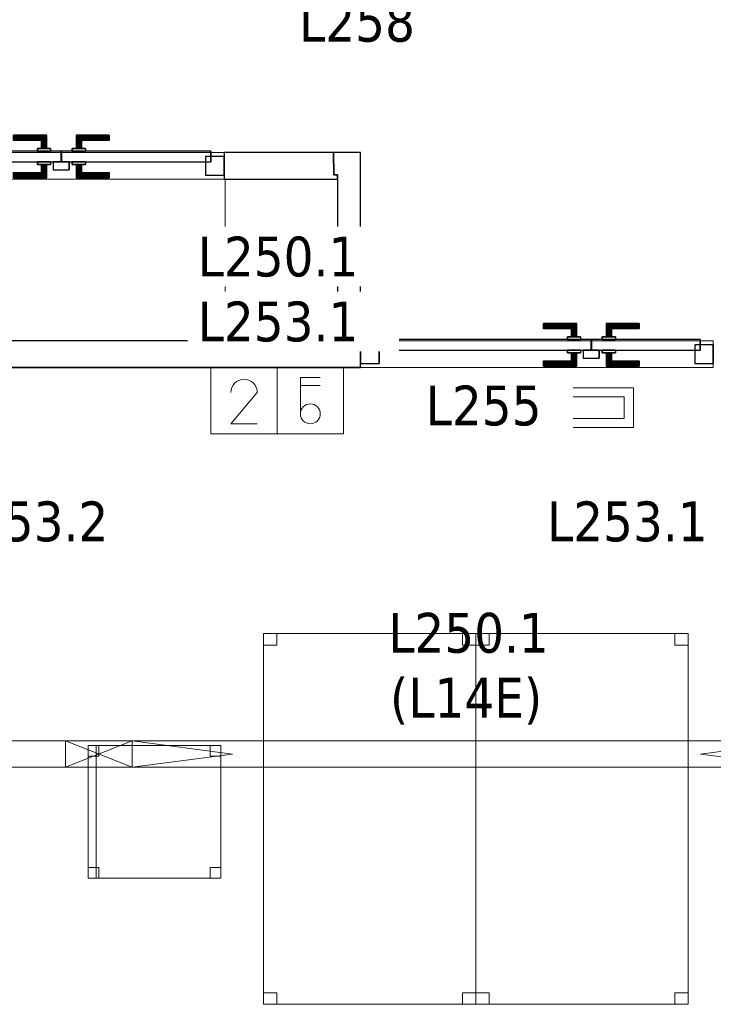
# Model space of a CAD drawing. Header units: metres. Extents: x 397.7 to 427.5, y 12.7 to 28.4.
# Tile 46 of 145: x 404.9 to 407.5, y 21 to 24.7. Entities that reach past the tile are written whole.
import ezdxf

# ---------------------------------------------------------------- set-up
doc = ezdxf.new("R2010")
doc.units = ezdxf.units.M
doc.layers.add('01_CARPINTERIA', color=5, linetype='Continuous', lineweight=25, true_color=0x0000ff)
for name, color, linetype, lineweight in [('02_MOBILIARIO', 7, 'Continuous', 18), ('A-COLS-____-MCUT', 7, 'Continuous', 18), ('A-COLS-____-OTLN', 7, 'Continuous', 18), ('A-DETL-____-MBND', 7, 'Continuous', 18), ('A-DETL-GENF-OTLN', 7, 'Continuous', 18), ('A-GENM-____-OTLN', 7, 'Continuous', 18), ('A-WALL-____-MCUT', 7, 'Continuous', 25), ('A-WALL-____-OTLN', 7, 'Continuous', 25), ('E-ELEC-FIXT-IDEN', 7, 'Continuous', 30), ('E-LITE-____-IDEN', 7, 'Continuous', 30), ('E-LITE-EQPM-IDEN', 7, 'Continuous', 30)]:
    doc.layers.add(name, color=color, linetype=linetype, lineweight=lineweight)
doc.styles.add('Tahoma_4', font='tahoma.ttf', dxfattribs={"height": 0.15})

# ---------------------------------------------------------------- blocks, each defined once
blk = doc.blocks.new('Family - LONDR55-XX_ZZ-ARQ-CAA-M3D-Londres55-152749-05_ENLLUMENAT_P2')
at = {"layer": '01_CARPINTERIA', "color": 161, "true_color": 0xaaaaff}
for p, q in [((0.69, 0.1487), (0.69, 0.15)), ((0.69, 0.15), (0.69, 0.1487)), ((0.815, 0.15), (0.69, 0.15)), ((0.69, 0.145), (0.69, 0.1487)), ((0.69, 0.1487), (0.69, 0.145)), ((0.8137, 0.1487), (0.69, 0.1487)), ((0.8137, 0.1487), (0.69, 0.1487)), ((0.8137, 0.1487), (0.81, 0.145)), ((0.81, 0.145), (0.8137, 0.1487)), ((0.815, 0.15), (0.8137, 0.1487)), ((0.8137, 0.1487), (0.815, 0.15)), ((0.8137, 0.1), (0.8137, 0.1487)), ((0.8137, 0.1), (0.8137, 0.1487)), ((0.815, 0.1), (0.815, 0.15)), ((0.9273, 0.1487), (0.926, 0.15)), ((0.926, 0.15), (0.926, 0.1)), ((0.926, 0.15), (0.9273, 0.1487)), ((1.051, 0.15), (0.926, 0.15)), ((0.931, 0.145), (0.9273, 0.1487)), ((0.9273, 0.1487), (0.9273, 0.1)), ((0.9273, 0.1487), (0.9273, 0.1)), ((0.9273, 0.1487), (0.931, 0.145)), ((1.051, 0.1487), (0.9273, 0.1487)), ((1.051, 0.1487), (0.9273, 0.1487)), ((1.051, 0.1487), (1.051, 0.15)), ((1.051, 0.15), (1.051, 0.1487)), ((1.051, 0.145), (1.051, 0.1487)), ((1.051, 0.1487), (1.051, 0.145)), ((0.69, 0.14), (0.69, 0.145)), ((0.69, 0.145), (0.69, 0.14)), ((0.81, 0.145), (0.69, 0.145)), ((0.81, 0.145), (0.69, 0.145)), ((0.69, 0.135), (0.69, 0.14)), ((0.69, 0.14), (0.69, 0.135)), ((0.69, 0.14), (0.805, 0.14)), ((0.805, 0.14), (0.69, 0.14)), ((0.69, 0.135), (0.69, 0.1313)), ((0.69, 0.1313), (0.69, 0.135)), ((0.8, 0.135), (0.69, 0.135)), ((0.8, 0.135), (0.69, 0.135)), ((0.69, 0.1313), (0.69, 0.13)), ((0.69, 0.13), (0.69, 0.1313)), ((0.7963, 0.1313), (0.69, 0.1313)), ((0.7963, 0.1313), (0.69, 0.1313)), ((0.795, 0.13), (0.69, 0.13)), ((0.795, 0.13), (0.7963, 0.1313)), ((0.7963, 0.1313), (0.795, 0.13)), ((0.795, 0.1), (0.795, 0.13)), ((0.7963, 0.1313), (0.8, 0.135)), ((0.8, 0.135), (0.7963, 0.1313)), ((0.7963, 0.1), (0.7963, 0.1313)), ((0.7963, 0.1), (0.7963, 0.1313)), ((0.8, 0.135), (0.805, 0.14)), ((0.805, 0.14), (0.8, 0.135)), ((0.8, 0.1), (0.8, 0.135)), ((0.8, 0.1), (0.8, 0.135)), ((0.81, 0.145), (0.805, 0.14)), ((0.805, 0.14), (0.81, 0.145)), ((0.805, 0.14), (0.805, 0.1)), ((0.805, 0.1), (0.805, 0.14)), ((0.81, 0.1), (0.81, 0.145)), ((0.81, 0.1), (0.81, 0.145)), ((0.936, 0.14), (0.931, 0.145)), ((0.931, 0.145), (0.931, 0.1)), ((0.931, 0.145), (0.931, 0.1)), ((0.931, 0.145), (0.936, 0.14)), ((1.051, 0.145), (0.931, 0.145)), ((1.051, 0.145), (0.931, 0.145)), ((0.936, 0.1), (0.936, 0.14)), ((0.936, 0.14), (0.936, 0.1)), ((0.936, 0.14), (0.941, 0.135)), ((0.941, 0.135), (0.936, 0.14)), ((0.936, 0.14), (1.051, 0.14)), ((1.051, 0.14), (0.936, 0.14)), ((0.941, 0.135), (0.941, 0.1)), ((0.941, 0.135), (0.9447, 0.1313)), ((0.9447, 0.1313), (0.941, 0.135)), ((0.941, 0.135), (0.941, 0.1)), ((1.051, 0.135), (0.941, 0.135)), ((1.051, 0.135), (0.941, 0.135)), ((0.9447, 0.1313), (0.9447, 0.1)), ((0.9447, 0.1313), (0.946, 0.13)), ((0.946, 0.13), (0.9447, 0.1313)), ((0.9447, 0.1313), (0.9447, 0.1)), ((1.051, 0.1313), (0.9447, 0.1313)), ((1.051, 0.1313), (0.9447, 0.1313)), ((0.946, 0.13), (0.946, 0.1)), ((1.051, 0.13), (0.946, 0.13)), ((1.051, 0.145), (1.051, 0.14)), ((1.051, 0.14), (1.051, 0.145)), ((1.051, 0.14), (1.051, 0.135)), ((1.051, 0.135), (1.051, 0.14)), ((1.051, 0.135), (1.051, 0.1313)), ((1.051, 0.1313), (1.051, 0.135)), ((1.051, 0.1313), (1.051, 0.13)), ((1.051, 0.13), (1.051, 0.1313)), ((0.87, 0.09), (0.05, 0.09)), ((0.05, 0.09), (0.05, 0.05)), ((0.87, 0.09), (0.05, 0.09)), ((0.05, 0.09), (0.05, 0.05)), ((0.83, 0.1), (0.78, 0.1)), ((0.78, 0.1), (0.83, 0.1)), ((0.78, 0.1), (0.78, 0.09)), ((0.78, 0.09), (0.78, 0.1)), ((0.83, 0.09), (0.78, 0.09)), ((0.78, 0.09), (0.83, 0.09)), ((0.7963, 0.1), (0.795, 0.1)), ((0.795, 0.1), (0.7963, 0.1)), ((0.8, 0.1), (0.7963, 0.1)), ((0.7963, 0.1), (0.8, 0.1)), ((0.805, 0.1), (0.8, 0.1)), ((0.8, 0.1), (0.805, 0.1)), ((0.81, 0.1), (0.805, 0.1)), ((0.805, 0.1), (0.81, 0.1)), ((0.81, 0.1), (0.8137, 0.1)), ((0.8137, 0.1), (0.81, 0.1)), ((0.8137, 0.1), (0.815, 0.1)), ((0.815, 0.1), (0.8137, 0.1)), ((0.83, 0.1), (0.83, 0.09)), ((0.83, 0.1), (0.83, 0.09)), ((0.87, 0.05), (0.87, 0.09)), ((0.87, 0.09), (0.87, 0.05)), ((1.28, 0.09), (0.871, 0.09)), ((0.871, 0.09), (0.871, 0.05)), ((1.28, 0.09), (0.871, 0.09)), ((0.871, 0.09), (0.871, 0.05)), ((0.961, 0.1), (0.911, 0.1)), ((0.911, 0.1), (0.961, 0.1)), ((0.911, 0.1), (0.911, 0.09)), ((0.911, 0.09), (0.911, 0.1)), ((0.961, 0.09), (0.911, 0.09)), ((0.911, 0.09), (0.961, 0.09)), ((0.9273, 0.1), (0.926, 0.1)), ((0.926, 0.1), (0.9273, 0.1)), ((0.931, 0.1), (0.9273, 0.1)), ((0.9273, 0.1), (0.931, 0.1)), ((0.936, 0.1), (0.931, 0.1)), ((0.931, 0.1), (0.936, 0.1)), ((0.941, 0.1), (0.936, 0.1)), ((0.936, 0.1), (0.941, 0.1)), ((0.941, 0.1), (0.9447, 0.1)), ((0.9447, 0.1), (0.941, 0.1)), ((0.9447, 0.1), (0.946, 0.1)), ((0.946, 0.1), (0.9447, 0.1)), ((0.961, 0.1), (0.961, 0.09)), ((0.961, 0.1), (0.961, 0.09)), ((1.28, 0.05), (1.28, 0.09)), ((1.28, 0.09), (1.28, 0.05)), ((0.07, 0.07), (0, 0.07)), ((0, 0.07), (0, 0)), ((0.07, 0.07), (0, 0.07)), ((0, 0.07), (0, 0)), ((0.05, 0.05), (0.87, 0.05)), ((0.05, 0.05), (0.87, 0.05)), ((0.07, 0), (0.07, 0.07)), ((0.07, 0.07), (0.07, 0)), ((0.78, 0.05), (0.83, 0.05)), ((0.83, 0.05), (0.78, 0.05)), ((0.78, 0.05), (0.78, 0.04)), ((0.78, 0.04), (0.78, 0.05)), ((0.78, 0.04), (0.83, 0.04)), ((0.83, 0.04), (0.78, 0.04)), ((0.7963, 0.04), (0.795, 0.04)), ((0.795, 0.04), (0.7963, 0.04)), ((0.795, 0.01), (0.795, 0.04)), ((0.8, 0.04), (0.7963, 0.04)), ((0.7963, 0.04), (0.8, 0.04)), ((0.7963, 0.0087), (0.7963, 0.04)), ((0.7963, 0.0087), (0.7963, 0.04)), ((0.8, 0.04), (0.805, 0.04)), ((0.805, 0.04), (0.8, 0.04)), ((0.8, 0.005), (0.8, 0.04)), ((0.8, 0.005), (0.8, 0.04)), ((0.805, 0.04), (0.81, 0.04)), ((0.81, 0.04), (0.805, 0.04)), ((0.805, 0.04), (0.805, 0)), ((0.805, 0), (0.805, 0.04)), ((0.81, 0.04), (0.8137, 0.04)), ((0.8137, 0.04), (0.81, 0.04)), ((0.81, -0.005), (0.81, 0.04)), ((0.81, -0.005), (0.81, 0.04)), ((0.8137, 0.04), (0.815, 0.04)), ((0.815, 0.04), (0.8137, 0.04)), ((0.8137, -0.0087), (0.8137, 0.04)), ((0.8137, -0.0087), (0.8137, 0.04)), ((0.815, -0.01), (0.815, 0.04)), ((0.83, 0.05), (0.83, 0.04)), ((0.83, 0.05), (0.83, 0.04)), ((0.9, 0.05), (0.84, 0.05)), ((0.84, 0.05), (0.84, 0.02)), ((0.9, 0.05), (0.84, 0.05)), ((0.84, 0.05), (0.84, 0.02)), ((0.871, 0.05), (1.28, 0.05)), ((0.871, 0.05), (1.28, 0.05)), ((0.9, 0.02), (0.9, 0.05)), ((0.9, 0.05), (0.9, 0.02)), ((0.911, 0.05), (0.961, 0.05)), ((0.961, 0.05), (0.911, 0.05)), ((0.911, 0.05), (0.911, 0.04)), ((0.911, 0.04), (0.911, 0.05)), ((0.911, 0.04), (0.961, 0.04)), ((0.961, 0.04), (0.911, 0.04)), ((0.9273, 0.04), (0.926, 0.04)), ((0.926, 0.04), (0.9273, 0.04)), ((0.926, 0.04), (0.926, -0.01)), ((0.931, 0.04), (0.9273, 0.04)), ((0.9273, 0.04), (0.931, 0.04)), ((0.9273, 0.04), (0.9273, -0.0087)), ((0.9273, 0.04), (0.9273, -0.0087)), ((0.931, 0.04), (0.936, 0.04)), ((0.936, 0.04), (0.931, 0.04)), ((0.931, 0.04), (0.931, -0.005)), ((0.931, 0.04), (0.931, -0.005)), ((0.936, 0.04), (0.941, 0.04)), ((0.941, 0.04), (0.936, 0.04)), ((0.936, 0), (0.936, 0.04)), ((0.936, 0.04), (0.936, 0)), ((0.941, 0.04), (0.9447, 0.04)), ((0.9447, 0.04), (0.941, 0.04)), ((0.941, 0.04), (0.941, 0.005)), ((0.941, 0.04), (0.941, 0.005)), ((0.9447, 0.04), (0.946, 0.04)), ((0.946, 0.04), (0.9447, 0.04)), ((0.9447, 0.04), (0.9447, 0.0087)), ((0.9447, 0.04), (0.9447, 0.0087)), ((0.946, 0.04), (0.946, 0.01)), ((0.961, 0.05), (0.961, 0.04)), ((0.961, 0.05), (0.961, 0.04)), ((1.33, 0.07), (1.26, 0.07)), ((1.26, 0.07), (1.26, 0)), ((1.33, 0.07), (1.26, 0.07)), ((1.26, 0.07), (1.26, 0)), ((1.33, 0), (1.33, 0.07)), ((1.33, 0.07), (1.33, 0)), ((0, 0), (0.07, 0)), ((0, 0), (0.07, 0)), ((0.69, 0.0087), (0.69, 0.01)), ((0.69, 0.01), (0.69, 0.0087)), ((0.69, 0.01), (0.795, 0.01)), ((0.69, 0.005), (0.69, 0.0087)), ((0.69, 0.0087), (0.69, 0.005)), ((0.69, 0.0087), (0.7963, 0.0087)), ((0.69, 0.0087), (0.7963, 0.0087)), ((0.69, 0), (0.69, 0.005)), ((0.69, 0.005), (0.69, 0)), ((0.69, 0.005), (0.8, 0.005)), ((0.69, 0.005), (0.8, 0.005)), ((0.69, -0.005), (0.69, 0)), ((0.69, 0), (0.69, -0.005)), ((0.805, 0), (0.69, 0)), ((0.69, 0), (0.805, 0)), ((0.7963, 0.0087), (0.795, 0.01)), ((0.795, 0.01), (0.7963, 0.0087)), ((0.8, 0.005), (0.7963, 0.0087)), ((0.7963, 0.0087), (0.8, 0.005)), ((0.805, 0), (0.8, 0.005)), ((0.8, 0.005), (0.805, 0)), ((0.805, 0), (0.81, -0.005)), ((0.84, 0.02), (0.9, 0.02)), ((0.84, 0.02), (0.9, 0.02)), ((0.941, 0.005), (0.936, 0)), ((0.936, 0), (0.941, 0.005)), ((1.051, 0), (0.936, 0)), ((0.936, 0), (1.051, 0)), ((0.9447, 0.0087), (0.941, 0.005)), ((0.941, 0.005), (0.9447, 0.0087)), ((0.941, 0.005), (1.051, 0.005)), ((0.941, 0.005), (1.051, 0.005)), ((0.946, 0.01), (0.9447, 0.0087)), ((0.9447, 0.0087), (0.946, 0.01)), ((0.9447, 0.0087), (1.051, 0.0087)), ((0.9447, 0.0087), (1.051, 0.0087)), ((0.946, 0.01), (1.051, 0.01)), ((1.051, 0.0087), (1.051, 0.01)), ((1.051, 0.01), (1.051, 0.0087)), ((1.051, 0.005), (1.051, 0.0087)), ((1.051, 0.0087), (1.051, 0.005)), ((1.051, 0.005), (1.051, 0)), ((1.051, 0), (1.051, 0.005)), ((1.051, 0), (1.051, -0.005)), ((1.051, -0.005), (1.051, 0)), ((1.26, 0), (1.33, 0)), ((1.26, 0), (1.33, 0)), ((0.69, -0.005), (0.69, -0.0087)), ((0.69, -0.0087), (0.69, -0.005)), ((0.69, -0.005), (0.81, -0.005)), ((0.69, -0.005), (0.81, -0.005)), ((0.69, -0.0087), (0.69, -0.01)), ((0.69, -0.01), (0.69, -0.0087)), ((0.69, -0.0087), (0.8137, -0.0087)), ((0.69, -0.0087), (0.8137, -0.0087)), ((0.69, -0.01), (0.815, -0.01)), ((0.81, -0.005), (0.805, 0)), ((0.81, -0.005), (0.8137, -0.0087)), ((0.8137, -0.0087), (0.81, -0.005)), ((0.8137, -0.0087), (0.815, -0.01)), ((0.815, -0.01), (0.8137, -0.0087)), ((0.926, -0.01), (0.9273, -0.0087)), ((0.9273, -0.0087), (0.926, -0.01)), ((0.926, -0.01), (1.051, -0.01)), ((0.9273, -0.0087), (0.931, -0.005)), ((0.931, -0.005), (0.9273, -0.0087)), ((0.9273, -0.0087), (1.051, -0.0087)), ((0.9273, -0.0087), (1.051, -0.0087)), ((0.931, -0.005), (0.936, 0)), ((0.936, 0), (0.931, -0.005)), ((0.931, -0.005), (1.051, -0.005)), ((0.931, -0.005), (1.051, -0.005)), ((1.051, -0.005), (1.051, -0.0087)), ((1.051, -0.0087), (1.051, -0.005)), ((1.051, -0.0087), (1.051, -0.01)), ((1.051, -0.01), (1.051, -0.0087))]:
    blk.add_line(p, q, dxfattribs=at)
blk = doc.blocks.new('Family - Porta P2-152750-05_ENLLUMENAT_P2')
blk.add_blockref('Family - LONDR55-XX_ZZ-ARQ-CAA-M3D-Londres55-152749-05_ENLLUMENAT_P2', (0, 0))
blk = doc.blocks.new('Family - Taula 140X80_P2-152787-05_ENLLUMENAT_P2')
at = {"layer": 'A-DETL-____-MBND', "color": 253, "true_color": 0xaaaaaa}
for p, q in [((0, 0), (0, 1.3973)), ((0, 1.3973), (0.8001, 1.3973)), ((0.8001, 1.3973), (0, 1.3973)), ((0, 1.3973), (0, 0)), ((0, 1.3536), (0, 1.3973)), ((0, 1.3973), (0.05, 1.3973)), ((0.05, 1.3973), (0, 1.3973)), ((0, 1.3973), (0, 1.3536)), ((0.05, 1.3973), (0.05, 1.3536)), ((0.05, 1.3536), (0.05, 1.3973)), ((0.7501, 1.3536), (0.7501, 1.3973)), ((0.7501, 1.3973), (0.8001, 1.3973)), ((0.8001, 1.3973), (0.7501, 1.3973)), ((0.7501, 1.3973), (0.7501, 1.3536)), ((0.8001, 1.3973), (0.8001, 0)), ((0.8001, 0), (0.8001, 1.3973)), ((0.8001, 1.3973), (0.8001, 1.3536)), ((0.8001, 1.3536), (0.8001, 1.3973)), ((0.05, 1.3536), (0, 1.3536)), ((0, 1.3536), (0.05, 1.3536)), ((0.8001, 1.3536), (0.7501, 1.3536)), ((0.7501, 1.3536), (0.8001, 1.3536)), ((0, 0), (0, 0.0437)), ((0, 0.0437), (0.05, 0.0437)), ((0.05, 0.0437), (0, 0.0437)), ((0, 0.0437), (0, 0)), ((0.05, 0.0437), (0.05, 0)), ((0.05, 0), (0.05, 0.0437)), ((0.7501, 0), (0.7501, 0.0437)), ((0.7501, 0.0437), (0.8001, 0.0437)), ((0.8001, 0.0437), (0.7501, 0.0437)), ((0.7501, 0.0437), (0.7501, 0)), ((0.8001, 0.0437), (0.8001, 0)), ((0.8001, 0), (0.8001, 0.0437)), ((0.8001, 0), (0, 0)), ((0, 0), (0.8001, 0)), ((0.05, 0), (0, 0)), ((0, 0), (0.05, 0)), ((0.8001, 0), (0.7501, 0)), ((0.7501, 0), (0.8001, 0))]:
    blk.add_line(p, q, dxfattribs=at)
blk = doc.blocks.new('Family - Evans P2-152817-05_ENLLUMENAT_P2')
at = {"layer": 'A-WALL-____-MCUT', "color": 253, "true_color": 0xaaaaaa}
for p, q in [((0.4123, 0.1), (-0.0153, 0.1)), ((-0.0153, 0.1), (-0.0153, 0.0842)), ((-0.0153, 0.0842), (-0.0018, 0.0842)), ((-0.0018, 0.0842), (0, 0)), ((0.4123, 0), (0.4123, 0.1)), ((0, 0), (0.4123, 0))]:
    blk.add_line(p, q, dxfattribs=at)
at = {"layer": 'A-WALL-____-OTLN', "color": 253, "true_color": 0xaaaaaa}
for p, q in [((0.4123, 0.1), (-0.0153, 0.1)), ((-0.0153, 0.1), (-0.0153, 0.0842)), ((-0.0153, 0.0842), (-0.0018, 0.0842)), ((-0.0018, 0.0842), (0, 0)), ((0.4123, 0), (0.4123, 0.1)), ((0, 0), (0.4123, 0))]:
    blk.add_line(p, q, dxfattribs=at)
at = {"layer": 'A-WALL-____-OTLN', "color": 253, "lineweight": 18, "true_color": 0xaaaaaa}
blk.add_line((0, 0), (1.6382, 0), dxfattribs=at)
blk = doc.blocks.new('Family - Vano puerta-152819-05_ENLLUMENAT_P2')
at = {"layer": 'A-GENM-____-OTLN', "color": 253, "true_color": 0xaaaaaa}
for p, q in [((404.437, 24.2295), (404.437, 24.1295)), ((405.6629, 24.2295), (404.437, 24.2295)), ((404.437, 24.2295), (404.437, 24.1295)), ((404.437, 24.2295), (405.6629, 24.2295)), ((405.6629, 24.1295), (405.6629, 24.2295)), ((405.6629, 24.2295), (405.6629, 24.1295)), ((404.437, 24.1295), (405.6629, 24.1295)), ((405.6629, 24.1295), (404.437, 24.1295))]:
    blk.add_line(p, q, dxfattribs=at)
blk = doc.blocks.new('Family - Evans P2-152919-05_ENLLUMENAT_P2')
at = {"layer": 'A-WALL-____-MCUT', "color": 253, "true_color": 0xaaaaaa}
for p, q in [((0, 0.0865), (0, 0)), ((0.6258, 0.0865), (0, 0.0865)), ((0.71, 0.1018), (0.6258, 0.1)), ((0.6258, 0.1), (0.6258, 0.0865)), ((0.71, 0), (0.71, 0.1018)), ((0, 0), (0.71, 0))]:
    blk.add_line(p, q, dxfattribs=at)
at = {"layer": 'A-WALL-____-OTLN', "color": 253, "true_color": 0xaaaaaa}
for p, q in [((0, 0.0865), (0, 0)), ((0.6258, 0.0865), (0, 0.0865)), ((0.71, 0.1018), (0.6258, 0.1)), ((0.6258, 0.1), (0.6258, 0.0865)), ((0.71, 0), (0.71, 0.1018)), ((0, 0), (0.71, 0))]:
    blk.add_line(p, q, dxfattribs=at)
at = {"layer": 'A-WALL-____-OTLN', "color": 253, "lineweight": 18, "true_color": 0xaaaaaa}
blk.add_line((0, 0), (0.71, 0), dxfattribs=at)
blk = doc.blocks.new('Family - Cadira d_Oficina_P2-152921-05_ENLLUMENAT_P2')
at = {"layer": 'A-DETL-____-MBND', "color": 253, "true_color": 0xaaaaaa}
for p, q in [((0, 0.5), (0.03, 0.5)), ((0, 0), (0, 0.5)), ((0.03, 0.5), (0, 0.5)), ((0, 0.5), (0, 0)), ((0, 0), (0, 0.5)), ((0, 0.5), (0.5, 0.5)), ((0, 0.5), (0, 0)), ((0.5, 0.5), (0, 0.5)), ((0, 0.5), (0.04, 0.5)), ((0, 0.46), (0, 0.5)), ((0.04, 0.5), (0, 0.5)), ((0, 0.5), (0, 0.46)), ((0.03, 0.5), (0.03, 0)), ((0.03, 0), (0.03, 0.5)), ((0.04, 0.5), (0.04, 0.46)), ((0.04, 0.46), (0.04, 0.5)), ((0.46, 0.5), (0.5, 0.5)), ((0.46, 0.46), (0.46, 0.5)), ((0.5, 0.5), (0.46, 0.5)), ((0.46, 0.5), (0.46, 0.46)), ((0.5, 0.5), (0.5, 0)), ((0.5, 0), (0.5, 0.5)), ((0.5, 0.5), (0.5, 0.46)), ((0.5, 0.46), (0.5, 0.5)), ((0.04, 0.46), (0, 0.46)), ((0, 0.46), (0.04, 0.46)), ((0.5, 0.46), (0.46, 0.46)), ((0.46, 0.46), (0.5, 0.46)), ((0, 0.04), (0.04, 0.04)), ((0, 0), (0, 0.04)), ((0.04, 0.04), (0, 0.04)), ((0, 0.04), (0, 0)), ((0.04, 0.04), (0.04, 0)), ((0.04, 0), (0.04, 0.04)), ((0.46, 0.04), (0.5, 0.04)), ((0.46, 0), (0.46, 0.04)), ((0.5, 0.04), (0.46, 0.04)), ((0.46, 0.04), (0.46, 0)), ((0.5, 0.04), (0.5, 0)), ((0.5, 0), (0.5, 0.04)), ((0.04, 0), (0, 0)), ((0, 0), (0.04, 0)), ((0, 0), (0.03, 0)), ((0.5, 0), (0, 0)), ((0, 0), (0.5, 0)), ((0.46, 0), (0.5, 0)), ((0.03, 0), (0, 0)), ((0.5, 0), (0.46, 0))]:
    blk.add_line(p, q, dxfattribs=at)
blk = doc.blocks.new('Family - LONDR55-XX_ZZ-ARQ-CAA-M3D-Londres55-153034-05_ENLLUMENAT_P2')
at = {"layer": '01_CARPINTERIA', "color": 161, "true_color": 0xaaaaff}
for p, q in [((0.4325, 0.1487), (0.4325, 0.15)), ((0.4325, 0.15), (0.4325, 0.1487)), ((0.5575, 0.15), (0.4325, 0.15)), ((0.4325, 0.145), (0.4325, 0.1487)), ((0.4325, 0.1487), (0.4325, 0.145)), ((0.5561, 0.1487), (0.4325, 0.1487)), ((0.5561, 0.1487), (0.4325, 0.1487)), ((0.5561, 0.1487), (0.5525, 0.145)), ((0.5525, 0.145), (0.5561, 0.1487)), ((0.5575, 0.15), (0.5561, 0.1487)), ((0.5561, 0.1487), (0.5575, 0.15)), ((0.5561, 0.1), (0.5561, 0.1487)), ((0.5561, 0.1), (0.5561, 0.1487)), ((0.5575, 0.1), (0.5575, 0.15)), ((0.6698, 0.1487), (0.6685, 0.15)), ((0.6685, 0.15), (0.6685, 0.1)), ((0.6685, 0.15), (0.6698, 0.1487)), ((0.7935, 0.15), (0.6685, 0.15)), ((0.6735, 0.145), (0.6698, 0.1487)), ((0.6698, 0.1487), (0.6698, 0.1)), ((0.6698, 0.1487), (0.6698, 0.1)), ((0.6698, 0.1487), (0.6735, 0.145)), ((0.7935, 0.1487), (0.6698, 0.1487)), ((0.7935, 0.1487), (0.6698, 0.1487)), ((0.7935, 0.1487), (0.7935, 0.15)), ((0.7935, 0.15), (0.7935, 0.1487)), ((0.7935, 0.145), (0.7935, 0.1487)), ((0.7935, 0.1487), (0.7935, 0.145)), ((0.4325, 0.14), (0.4325, 0.145)), ((0.4325, 0.145), (0.4325, 0.14)), ((0.5525, 0.145), (0.4325, 0.145)), ((0.5525, 0.145), (0.4325, 0.145)), ((0.4325, 0.135), (0.4325, 0.14)), ((0.4325, 0.14), (0.4325, 0.135)), ((0.4325, 0.14), (0.5475, 0.14)), ((0.5475, 0.14), (0.4325, 0.14)), ((0.4325, 0.135), (0.4325, 0.1313)), ((0.4325, 0.1313), (0.4325, 0.135)), ((0.5425, 0.135), (0.4325, 0.135)), ((0.5425, 0.135), (0.4325, 0.135)), ((0.4325, 0.1313), (0.4325, 0.13)), ((0.4325, 0.13), (0.4325, 0.1313)), ((0.5388, 0.1313), (0.4325, 0.1313)), ((0.5388, 0.1313), (0.4325, 0.1313)), ((0.5375, 0.13), (0.4325, 0.13)), ((0.5375, 0.13), (0.5388, 0.1313)), ((0.5388, 0.1313), (0.5375, 0.13)), ((0.5375, 0.1), (0.5375, 0.13)), ((0.5388, 0.1313), (0.5425, 0.135)), ((0.5425, 0.135), (0.5388, 0.1313)), ((0.5388, 0.1), (0.5388, 0.1313)), ((0.5388, 0.1), (0.5388, 0.1313)), ((0.5425, 0.135), (0.5475, 0.14)), ((0.5475, 0.14), (0.5425, 0.135)), ((0.5425, 0.1), (0.5425, 0.135)), ((0.5425, 0.1), (0.5425, 0.135)), ((0.5525, 0.145), (0.5475, 0.14)), ((0.5475, 0.14), (0.5525, 0.145)), ((0.5475, 0.14), (0.5475, 0.1)), ((0.5475, 0.1), (0.5475, 0.14)), ((0.5525, 0.1), (0.5525, 0.145)), ((0.5525, 0.1), (0.5525, 0.145)), ((0.6785, 0.14), (0.6735, 0.145)), ((0.6735, 0.145), (0.6735, 0.1)), ((0.6735, 0.145), (0.6735, 0.1)), ((0.6735, 0.145), (0.6785, 0.14)), ((0.7935, 0.145), (0.6735, 0.145)), ((0.7935, 0.145), (0.6735, 0.145)), ((0.6785, 0.1), (0.6785, 0.14)), ((0.6785, 0.14), (0.6785, 0.1)), ((0.6785, 0.14), (0.6835, 0.135)), ((0.6835, 0.135), (0.6785, 0.14)), ((0.6785, 0.14), (0.7935, 0.14)), ((0.7935, 0.14), (0.6785, 0.14)), ((0.6835, 0.135), (0.6835, 0.1)), ((0.6835, 0.135), (0.6871, 0.1313)), ((0.6871, 0.1313), (0.6835, 0.135)), ((0.6835, 0.135), (0.6835, 0.1)), ((0.7935, 0.135), (0.6835, 0.135)), ((0.7935, 0.135), (0.6835, 0.135)), ((0.6871, 0.1313), (0.6871, 0.1)), ((0.6871, 0.1313), (0.6885, 0.13)), ((0.6885, 0.13), (0.6871, 0.1313)), ((0.6871, 0.1313), (0.6871, 0.1)), ((0.7935, 0.1313), (0.6871, 0.1313)), ((0.7935, 0.1313), (0.6871, 0.1313)), ((0.6885, 0.13), (0.6885, 0.1)), ((0.7935, 0.13), (0.6885, 0.13)), ((0.7935, 0.145), (0.7935, 0.14)), ((0.7935, 0.14), (0.7935, 0.145)), ((0.7935, 0.14), (0.7935, 0.135)), ((0.7935, 0.135), (0.7935, 0.14)), ((0.7935, 0.135), (0.7935, 0.1313)), ((0.7935, 0.1313), (0.7935, 0.135)), ((0.7935, 0.1313), (0.7935, 0.13)), ((0.7935, 0.13), (0.7935, 0.1313)), ((0.6125, 0.09), (0.05, 0.09)), ((0.05, 0.09), (0.05, 0.05)), ((0.6125, 0.09), (0.05, 0.09)), ((0.05, 0.09), (0.05, 0.05)), ((0.5725, 0.1), (0.5225, 0.1)), ((0.5225, 0.1), (0.5725, 0.1)), ((0.5225, 0.1), (0.5225, 0.09)), ((0.5225, 0.09), (0.5225, 0.1)), ((0.5725, 0.09), (0.5225, 0.09)), ((0.5225, 0.09), (0.5725, 0.09)), ((0.5388, 0.1), (0.5375, 0.1)), ((0.5375, 0.1), (0.5388, 0.1)), ((0.5425, 0.1), (0.5388, 0.1)), ((0.5388, 0.1), (0.5425, 0.1)), ((0.5475, 0.1), (0.5425, 0.1)), ((0.5425, 0.1), (0.5475, 0.1)), ((0.5525, 0.1), (0.5475, 0.1)), ((0.5475, 0.1), (0.5525, 0.1)), ((0.5525, 0.1), (0.5561, 0.1)), ((0.5561, 0.1), (0.5525, 0.1)), ((0.5561, 0.1), (0.5575, 0.1)), ((0.5575, 0.1), (0.5561, 0.1)), ((0.5725, 0.1), (0.5725, 0.09)), ((0.5725, 0.1), (0.5725, 0.09)), ((0.6125, 0.05), (0.6125, 0.09)), ((0.6125, 0.09), (0.6125, 0.05)), ((1.1759, 0.09), (0.6135, 0.09)), ((0.6135, 0.09), (0.6135, 0.05)), ((1.1759, 0.09), (0.6135, 0.09)), ((0.6135, 0.09), (0.6135, 0.05)), ((0.7035, 0.1), (0.6535, 0.1)), ((0.6535, 0.1), (0.7035, 0.1)), ((0.6535, 0.1), (0.6535, 0.09)), ((0.6535, 0.09), (0.6535, 0.1)), ((0.7035, 0.09), (0.6535, 0.09)), ((0.6535, 0.09), (0.7035, 0.09)), ((0.6698, 0.1), (0.6685, 0.1)), ((0.6685, 0.1), (0.6698, 0.1)), ((0.6735, 0.1), (0.6698, 0.1)), ((0.6698, 0.1), (0.6735, 0.1)), ((0.6785, 0.1), (0.6735, 0.1)), ((0.6735, 0.1), (0.6785, 0.1)), ((0.6835, 0.1), (0.6785, 0.1)), ((0.6785, 0.1), (0.6835, 0.1)), ((0.6835, 0.1), (0.6871, 0.1)), ((0.6871, 0.1), (0.6835, 0.1)), ((0.6871, 0.1), (0.6885, 0.1)), ((0.6885, 0.1), (0.6871, 0.1)), ((0.7035, 0.1), (0.7035, 0.09)), ((0.7035, 0.1), (0.7035, 0.09)), ((1.1759, 0.05), (1.1759, 0.09)), ((1.1759, 0.09), (1.1759, 0.05)), ((0.07, 0.07), (0, 0.07)), ((0, 0.07), (0, 0)), ((0.07, 0.07), (0, 0.07)), ((0, 0.07), (0, 0)), ((0.05, 0.05), (0.6125, 0.05)), ((0.05, 0.05), (0.6125, 0.05)), ((0.07, 0), (0.07, 0.07)), ((0.07, 0.07), (0.07, 0)), ((0.5225, 0.05), (0.5725, 0.05)), ((0.5725, 0.05), (0.5225, 0.05)), ((0.5225, 0.05), (0.5225, 0.04)), ((0.5225, 0.04), (0.5225, 0.05)), ((0.5225, 0.04), (0.5725, 0.04)), ((0.5725, 0.04), (0.5225, 0.04)), ((0.5388, 0.04), (0.5375, 0.04)), ((0.5375, 0.04), (0.5388, 0.04)), ((0.5375, 0.01), (0.5375, 0.04)), ((0.5425, 0.04), (0.5388, 0.04)), ((0.5388, 0.04), (0.5425, 0.04)), ((0.5388, 0.0087), (0.5388, 0.04)), ((0.5388, 0.0087), (0.5388, 0.04)), ((0.5425, 0.04), (0.5475, 0.04)), ((0.5475, 0.04), (0.5425, 0.04)), ((0.5425, 0.005), (0.5425, 0.04)), ((0.5425, 0.005), (0.5425, 0.04)), ((0.5475, 0.04), (0.5525, 0.04)), ((0.5525, 0.04), (0.5475, 0.04)), ((0.5475, 0.04), (0.5475, 0)), ((0.5475, 0), (0.5475, 0.04)), ((0.5525, 0.04), (0.5561, 0.04)), ((0.5561, 0.04), (0.5525, 0.04)), ((0.5525, -0.005), (0.5525, 0.04)), ((0.5525, -0.005), (0.5525, 0.04)), ((0.5561, 0.04), (0.5575, 0.04)), ((0.5575, 0.04), (0.5561, 0.04)), ((0.5561, -0.0087), (0.5561, 0.04)), ((0.5561, -0.0087), (0.5561, 0.04)), ((0.5575, -0.01), (0.5575, 0.04)), ((0.5725, 0.05), (0.5725, 0.04)), ((0.5725, 0.05), (0.5725, 0.04)), ((0.6425, 0.05), (0.5825, 0.05)), ((0.5825, 0.05), (0.5825, 0.02)), ((0.6425, 0.05), (0.5825, 0.05)), ((0.5825, 0.05), (0.5825, 0.02)), ((0.6135, 0.05), (1.1759, 0.05)), ((0.6135, 0.05), (1.1759, 0.05)), ((0.6425, 0.02), (0.6425, 0.05)), ((0.6425, 0.05), (0.6425, 0.02)), ((0.6535, 0.05), (0.7035, 0.05)), ((0.7035, 0.05), (0.6535, 0.05)), ((0.6535, 0.05), (0.6535, 0.04)), ((0.6535, 0.04), (0.6535, 0.05)), ((0.6535, 0.04), (0.7035, 0.04)), ((0.7035, 0.04), (0.6535, 0.04)), ((0.6698, 0.04), (0.6685, 0.04)), ((0.6685, 0.04), (0.6698, 0.04)), ((0.6685, 0.04), (0.6685, -0.01)), ((0.6735, 0.04), (0.6698, 0.04)), ((0.6698, 0.04), (0.6735, 0.04)), ((0.6698, 0.04), (0.6698, -0.0087)), ((0.6698, 0.04), (0.6698, -0.0087)), ((0.6735, 0.04), (0.6785, 0.04)), ((0.6785, 0.04), (0.6735, 0.04)), ((0.6735, 0.04), (0.6735, -0.005)), ((0.6735, 0.04), (0.6735, -0.005)), ((0.6785, 0.04), (0.6835, 0.04)), ((0.6835, 0.04), (0.6785, 0.04)), ((0.6785, 0), (0.6785, 0.04)), ((0.6785, 0.04), (0.6785, 0)), ((0.6835, 0.04), (0.6871, 0.04)), ((0.6871, 0.04), (0.6835, 0.04)), ((0.6835, 0.04), (0.6835, 0.005)), ((0.6835, 0.04), (0.6835, 0.005)), ((0.6871, 0.04), (0.6885, 0.04)), ((0.6885, 0.04), (0.6871, 0.04)), ((0.6871, 0.04), (0.6871, 0.0087)), ((0.6871, 0.04), (0.6871, 0.0087)), ((0.6885, 0.04), (0.6885, 0.01)), ((0.7035, 0.05), (0.7035, 0.04)), ((0.7035, 0.05), (0.7035, 0.04)), ((1.2259, 0.07), (1.1559, 0.07)), ((1.1559, 0.07), (1.1559, 0)), ((1.2259, 0.07), (1.1559, 0.07)), ((1.1559, 0.07), (1.1559, 0)), ((1.2259, 0), (1.2259, 0.07)), ((1.2259, 0.07), (1.2259, 0)), ((0, 0), (0.07, 0)), ((0, 0), (0.07, 0)), ((0.4325, 0.0087), (0.4325, 0.01)), ((0.4325, 0.01), (0.4325, 0.0087)), ((0.4325, 0.01), (0.5375, 0.01)), ((0.4325, 0.005), (0.4325, 0.0087)), ((0.4325, 0.0087), (0.4325, 0.005)), ((0.4325, 0.0087), (0.5388, 0.0087)), ((0.4325, 0.0087), (0.5388, 0.0087)), ((0.4325, 0), (0.4325, 0.005)), ((0.4325, 0.005), (0.4325, 0)), ((0.4325, 0.005), (0.5425, 0.005)), ((0.4325, 0.005), (0.5425, 0.005)), ((0.4325, -0.005), (0.4325, 0)), ((0.5475, 0), (0.4325, 0)), ((0.4325, 0), (0.5475, 0)), ((0.5388, 0.0087), (0.5375, 0.01)), ((0.5375, 0.01), (0.5388, 0.0087)), ((0.5425, 0.005), (0.5388, 0.0087)), ((0.5388, 0.0087), (0.5425, 0.005)), ((0.5475, 0), (0.5425, 0.005)), ((0.5425, 0.005), (0.5475, 0)), ((0.5475, 0), (0.5525, -0.005)), ((0.5825, 0.02), (0.6425, 0.02)), ((0.5825, 0.02), (0.6425, 0.02)), ((0.6835, 0.005), (0.6785, 0)), ((0.6785, 0), (0.6835, 0.005)), ((0.7935, 0), (0.6785, 0)), ((0.6785, 0), (0.7935, 0)), ((0.6871, 0.0087), (0.6835, 0.005)), ((0.6835, 0.005), (0.6871, 0.0087)), ((0.6835, 0.005), (0.7935, 0.005)), ((0.6835, 0.005), (0.7935, 0.005)), ((0.6885, 0.01), (0.6871, 0.0087)), ((0.6871, 0.0087), (0.6885, 0.01)), ((0.6871, 0.0087), (0.7935, 0.0087)), ((0.6871, 0.0087), (0.7935, 0.0087)), ((0.6885, 0.01), (0.7935, 0.01)), ((0.7935, 0.0087), (0.7935, 0.01)), ((0.7935, 0.01), (0.7935, 0.0087)), ((0.7935, 0.005), (0.7935, 0.0087)), ((0.7935, 0.0087), (0.7935, 0.005)), ((0.7935, 0.005), (0.7935, 0)), ((0.7935, 0), (0.7935, 0.005)), ((0.7935, 0), (0.7935, -0.005)), ((0.7935, -0.005), (0.7935, 0)), ((1.1559, 0), (1.2259, 0)), ((1.1559, 0), (1.2259, 0)), ((0.4325, 0), (0.4325, -0.005)), ((0.4325, -0.005), (0.4325, -0.0087)), ((0.4325, -0.0087), (0.4325, -0.005)), ((0.4325, -0.005), (0.5525, -0.005)), ((0.4325, -0.005), (0.5525, -0.005)), ((0.4325, -0.0087), (0.4325, -0.01)), ((0.4325, -0.01), (0.4325, -0.0087)), ((0.4325, -0.0087), (0.5561, -0.0087)), ((0.4325, -0.0087), (0.5561, -0.0087)), ((0.4325, -0.01), (0.5575, -0.01)), ((0.5525, -0.005), (0.5475, 0)), ((0.5525, -0.005), (0.5561, -0.0087)), ((0.5561, -0.0087), (0.5525, -0.005)), ((0.5561, -0.0087), (0.5575, -0.01)), ((0.5575, -0.01), (0.5561, -0.0087)), ((0.6685, -0.01), (0.6698, -0.0087)), ((0.6698, -0.0087), (0.6685, -0.01)), ((0.6685, -0.01), (0.7935, -0.01)), ((0.6698, -0.0087), (0.6735, -0.005)), ((0.6735, -0.005), (0.6698, -0.0087)), ((0.6698, -0.0087), (0.7935, -0.0087)), ((0.6698, -0.0087), (0.7935, -0.0087)), ((0.6735, -0.005), (0.6785, 0)), ((0.6785, 0), (0.6735, -0.005)), ((0.6735, -0.005), (0.7935, -0.005)), ((0.6735, -0.005), (0.7935, -0.005)), ((0.7935, -0.005), (0.7935, -0.0087)), ((0.7935, -0.0087), (0.7935, -0.005)), ((0.7935, -0.0087), (0.7935, -0.01)), ((0.7935, -0.01), (0.7935, -0.0087))]:
    blk.add_line(p, q, dxfattribs=at)
blk = doc.blocks.new('Family - Porta P2-153035-05_ENLLUMENAT_P2')
blk.add_blockref('Family - LONDR55-XX_ZZ-ARQ-CAA-M3D-Londres55-153034-05_ENLLUMENAT_P2', (0, 0))
blk = doc.blocks.new('Family - Taula 140X80_P2-153113-05_ENLLUMENAT_P2')
at = {"layer": 'A-DETL-____-MBND', "color": 253, "true_color": 0xaaaaaa}
for p, q in [((0, 0), (0, 1.3973)), ((0, 1.3973), (0.8001, 1.3973)), ((0, 1.3973), (0, 0)), ((0.8001, 1.3973), (0, 1.3973)), ((0, 1.3536), (0, 1.3973)), ((0, 1.3973), (0.05, 1.3973)), ((0, 1.3973), (0, 1.3536)), ((0.05, 1.3973), (0, 1.3973)), ((0.05, 1.3973), (0.05, 1.3536)), ((0.05, 1.3536), (0.05, 1.3973)), ((0.7501, 1.3536), (0.7501, 1.3973)), ((0.7501, 1.3973), (0.8001, 1.3973)), ((0.7501, 1.3973), (0.7501, 1.3536)), ((0.8001, 1.3973), (0.7501, 1.3973)), ((0.8001, 1.3973), (0.8001, 0)), ((0.8001, 0), (0.8001, 1.3973)), ((0.8001, 1.3973), (0.8001, 1.3536)), ((0.8001, 1.3536), (0.8001, 1.3973)), ((0.05, 1.3536), (0, 1.3536)), ((0, 1.3536), (0.05, 1.3536)), ((0.8001, 1.3536), (0.7501, 1.3536)), ((0.7501, 1.3536), (0.8001, 1.3536)), ((0, 0), (0, 0.0437)), ((0, 0.0437), (0.05, 0.0437)), ((0, 0.0437), (0, 0)), ((0.05, 0.0437), (0, 0.0437)), ((0.05, 0.0437), (0.05, 0)), ((0.05, 0), (0.05, 0.0437)), ((0.7501, 0), (0.7501, 0.0437)), ((0.7501, 0.0437), (0.8001, 0.0437)), ((0.8001, 0.0437), (0.7501, 0.0437)), ((0.7501, 0.0437), (0.7501, 0)), ((0.8001, 0), (0.8001, 0.0437)), ((0.8001, 0.0437), (0.8001, 0)), ((0.05, 0), (0, 0)), ((0, 0), (0.05, 0)), ((0.8001, 0), (0, 0)), ((0, 0), (0.8001, 0)), ((0.8001, 0), (0.7501, 0)), ((0.7501, 0), (0.8001, 0))]:
    blk.add_line(p, q, dxfattribs=at)
blk = doc.blocks.new('Family - Evans P2-153121-05_ENLLUMENAT_P2')
at = {"layer": 'A-WALL-____-MCUT', "color": 253, "true_color": 0xaaaaaa}
for p, q in [((1.84, 0.1), (0, 0.1)), ((0, 0.1), (0, 0)), ((1.84, 0), (1.84, 0.1)), ((0, 0), (1.84, 0))]:
    blk.add_line(p, q, dxfattribs=at)
at = {"layer": 'A-WALL-____-OTLN', "color": 253, "true_color": 0xaaaaaa}
for p, q in [((0, 0), (0, 0.1)), ((1.84, 0.1), (0, 0.1)), ((1.84, 0), (1.84, 0.1)), ((1.84, 0), (0, 0))]:
    blk.add_line(p, q, dxfattribs=at)
at = {"layer": 'A-WALL-____-OTLN', "color": 253, "lineweight": 18, "true_color": 0xaaaaaa}
blk.add_line((0, 0), (3.17, 0), dxfattribs=at)
blk = doc.blocks.new('Family - Vano puerta-153123-05_ENLLUMENAT_P2')
at = {"layer": 'A-GENM-____-OTLN', "color": 253, "true_color": 0xaaaaaa}
for p, q in [((406.177, 23.5195), (406.177, 23.4195)), ((407.507, 23.5195), (406.177, 23.5195)), ((406.177, 23.5195), (406.177, 23.4195)), ((406.177, 23.5195), (407.507, 23.5195)), ((407.507, 23.4195), (407.507, 23.5195)), ((407.507, 23.5195), (407.507, 23.4195)), ((406.177, 23.4195), (407.507, 23.4195)), ((407.507, 23.4195), (406.177, 23.4195))]:
    blk.add_line(p, q, dxfattribs=at)
blk = doc.blocks.new('Family - Pilar P2-153216-05_ENLLUMENAT_P2')
at = {"layer": 'A-COLS-____-MCUT', "color": 253, "true_color": 0xaaaaaa}
for p, q in [((0.4235, 0.61), (0, 0.61)), ((0, 0.61), (0, 0)), ((0.4235, 0), (0.4235, 0.61)), ((0, 0), (0.4235, 0))]:
    blk.add_line(p, q, dxfattribs=at)
at = {"layer": 'A-COLS-____-OTLN', "color": 253, "true_color": 0xaaaaaa}
for p, q in [((0.4235, 0.61), (0, 0.61)), ((0, 0.61), (0, 0)), ((0.4235, 0), (0.4235, 0.61)), ((0, 0), (0.4235, 0))]:
    blk.add_line(p, q, dxfattribs=at)
blk = doc.blocks.new('LONDR55-XX_ZZ-ARQ-CAA-M3D-Londres55_ifc-1-05_ENLLUMENAT_P2')
at = {"layer": '01_CARPINTERIA', "color": 253, "lineweight": 18, "true_color": 0xaaaaaa}
for name, p in [('Family - Porta P2-153035-05_ENLLUMENAT_P2', (404.437, 24.1445)), ('Family - Porta P2-152750-05_ENLLUMENAT_P2', (406.177, 23.4345))]:
    blk.add_blockref(name, p, dxfattribs=at)
at = {"layer": '02_MOBILIARIO', "color": 253, "lineweight": 18, "true_color": 0xaaaaaa}
for name, p in [('Family - Taula 140X80_P2-152787-05_ENLLUMENAT_P2', (405.8116, 21.019)), ('Family - Taula 140X80_P2-153113-05_ENLLUMENAT_P2', (406.6116, 21.019)), ('Family - Cadira d_Oficina_P2-152921-05_ENLLUMENAT_P2', (405.1509, 21.4943))]:
    blk.add_blockref(name, p, dxfattribs=at)
at = {"layer": 'A-COLS-____-OTLN', "color": 253, "lineweight": 18, "true_color": 0xaaaaaa}
blk.add_blockref('Family - Pilar P2-153216-05_ENLLUMENAT_P2', (405.667, 23.5195), dxfattribs=at)
at = {"layer": 'A-GENM-____-OTLN', "color": 253, "lineweight": 18, "true_color": 0xaaaaaa}
for name in ['Family - Vano puerta-152819-05_ENLLUMENAT_P2', 'Family - Vano puerta-153123-05_ENLLUMENAT_P2']:
    blk.add_blockref(name, (0, 0), dxfattribs=at)
at = {"layer": 'A-WALL-____-OTLN', "color": 253, "lineweight": 18, "true_color": 0xaaaaaa}
for name, p, rotation in [('Family - Evans P2-152817-05_ENLLUMENAT_P2', (406.0752, 24.2295), 180), ('Family - Evans P2-152919-05_ENLLUMENAT_P2', (406.177, 23.5195), 90)]:
    blk.add_blockref(name, p, dxfattribs=dict(at, rotation=rotation))
blk.add_blockref('Family - Evans P2-153121-05_ENLLUMENAT_P2', (404.337, 23.4195), dxfattribs=at)
blk = doc.blocks.new('ZYR_06_02_05 LLuminària Suspesa - L 14 ED-850681-05_ENLLUMENAT_P2')
at = {"layer": 'A-DETL-GENF-OTLN', "color": 92, "true_color": 0x00c400}
for p, q in [((-1.26, 0.05), (1.26, 0.05)), ((-1.26, -0.05), (-1.26, 0.05)), ((-1.26, -0.05), (-1.008, 0.05)), ((-1.26, 0.05), (-1.008, -0.05)), ((-1.008, 0.05), (-1.008, -0.05)), ((1.008, 0.05), (1.008, -0.05)), ((1.008, -0.05), (1.26, 0.05)), ((1.008, 0.05), (1.26, -0.05)), ((1.26, 0.05), (1.26, -0.05)), ((1.26, -0.05), (-1.26, -0.05))]:
    blk.add_line(p, q, dxfattribs=at)
blk = doc.blocks.new('ZYR_06_02_05 LLuminària Suspesa - L 14 E-850698-05_ENLLUMENAT_P2')
at = {"layer": 'A-DETL-GENF-OTLN', "color": 92, "true_color": 0x00c400}
for p, q in [((-1.26, 0.05), (1.26, 0.05)), ((-1.26, -0.05), (-1.26, 0.05)), ((-1.26, 0.05), (-0.882, 0)), ((0.882, 0), (1.26, 0.05)), ((1.26, 0.05), (1.26, -0.05)), ((-0.882, 0), (-1.26, -0.05)), ((0.882, 0), (1.26, -0.05)), ((1.26, -0.05), (-1.26, -0.05))]:
    blk.add_line(p, q, dxfattribs=at)
blk = doc.blocks.new('ZYR_06_03 Emer Sostre Rect - 01 Emergencia Superficie 01-829055-05_ENLLUMENAT_P2')
at = {"layer": 'A-DETL-GENF-OTLN', "color": 6, "true_color": 0xff00ff}
for p, q in [((-0.15, 0.075), (0.15, 0.075)), ((-0.15, -0.075), (-0.15, 0.075)), ((0.15, 0.075), (0.15, -0.075)), ((-0.1157, 0.0407), (0.1157, 0.0407)), ((-0.1157, -0.0407), (-0.1157, 0.0407)), ((0.1157, 0.0407), (0.1157, -0.0407)), ((0.1157, -0.0407), (-0.1157, -0.0407)), ((0.15, -0.075), (-0.15, -0.075))]:
    blk.add_line(p, q, dxfattribs=at)
blk = doc.blocks.new('ZYR_06_01 Mecanismes Doble - 03 Conmutador Doble-881254-05_ENLLUMENAT_P2')
at = {"layer": 'A-DETL-GENF-OTLN', "color": 92, "true_color": 0x00c400}
for p, q in [((-0.3453, 0), (0.1547, 0)), ((-0.3453, -0.25), (-0.3453, 0)), ((-0.0953, 0), (-0.0953, -0.25)), ((0.1547, 0), (0.1547, -0.25)), ((0.0672, -0.0375), (-0.0078, -0.0375)), ((-0.0078, -0.0375), (-0.0078, -0.175)), ((-0.0078, -0.068), (0.0672, -0.068)), ((-0.1703, -0.095), (-0.2703, -0.2125)), ((-0.2703, -0.2125), (-0.1703, -0.2125)), ((0.1547, -0.25), (-0.3453, -0.25))]:
    blk.add_line(p, q, dxfattribs=at)
blk.add_circle((0.0297, -0.175), 0.0375, dxfattribs=at)
blk.add_arc((-0.2203, -0.095), 0.05, 360, 180, dxfattribs=at)

msp = doc.modelspace()

# ---------------------------------------------------------------- block references
at = {"lineweight": 5}
msp.add_blockref('LONDR55-XX_ZZ-ARQ-CAA-M3D-Londres55_ifc-1-05_ENLLUMENAT_P2', (0, 0), dxfattribs=at)
at = {"layer": 'A-DETL-GENF-OTLN', "color": 92, "true_color": 0x00c400}
msp.add_blockref('ZYR_06_01 Mecanismes Doble - 03 Conmutador Doble-881254-05_ENLLUMENAT_P2', (405.9585, 23.4195), dxfattribs=at)
at = {"layer": 'A-DETL-GENF-OTLN', "color": 6, "true_color": 0xff00ff}
msp.add_blockref('ZYR_06_03 Emer Sostre Rect - 01 Emergencia Superficie 01-829055-05_ENLLUMENAT_P2', (407.0558, 23.268), dxfattribs=at)
at = {"layer": 'A-DETL-GENF-OTLN', "color": 92, "true_color": 0x00c400, "rotation": 180}
for name, p in [('ZYR_06_02_05 LLuminària Suspesa - L 14 ED-850681-05_ENLLUMENAT_P2', (404.0569, 21.9622)), ('ZYR_06_02_05 LLuminària Suspesa - L 14 E-850698-05_ENLLUMENAT_P2', (406.5769, 21.9622))]:
    msp.add_blockref(name, p, dxfattribs=at)

# ---------------------------------------------------------------- texts
at = {"layer": 'E-LITE-EQPM-IDEN', "char_height": 0.15, "attachment_point": 1, "style": 'Tahoma_4'}
for s, insert, width in [('L253.2', (404.6215, 22.9142), 0.721519), ('L253.1', (406.8804, 22.9142), 0.721519), ('L250.1', (406.2819, 22.4943), 0.721519), ('(L14E)', (406.2885, 22.2496), 0.705485)]:
    msp.add_mtext(s, dxfattribs=dict(at, insert=insert, width=width))

# ---------------------------------------------------------------- next in the draw order: texts
at = {"layer": 'E-ELEC-FIXT-IDEN', "char_height": 0.15, "width": 0.721519, "attachment_point": 1, "style": 'Tahoma_4', "bg_fill": 3, "box_fill_scale": 1.25, "bg_fill_color": 256, "bg_fill_true_color": 13158600, "bg_fill_transparency": 0}
for s, insert in [('L250.1', (405.5639, 23.9124)), ('L253.1', (405.5639, 23.6677))]:
    msp.add_mtext(s, dxfattribs=dict(at, insert=insert))
at = {"layer": 'E-LITE-____-IDEN', "char_height": 0.15, "width": 0.517088, "attachment_point": 1, "style": 'Tahoma_4', "bg_fill": 3, "box_fill_scale": 1.25, "bg_fill_color": 256, "bg_fill_true_color": 13158600, "bg_fill_transparency": 0}
for s, insert in [('L258', (405.946, 24.7974)), ('L255', (406.4232, 23.351))]:
    msp.add_mtext(s, dxfattribs=dict(at, insert=insert))

doc.saveas('drawing.dxf')
